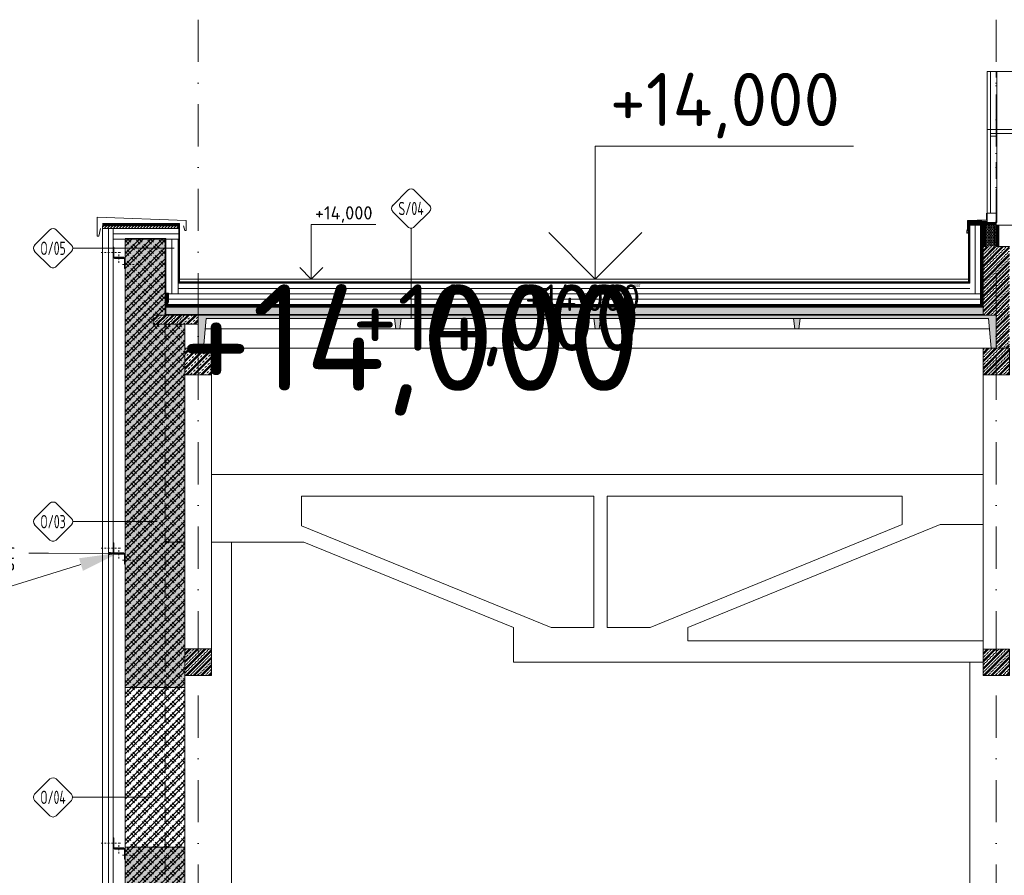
# Model space of a CAD drawing. Header units: millimetres. Extents: x -725694 to 4766210, y -2984614 to 2187451.
# Tile 36 of 256: x 4657 to 12060, y -35117 to -28685. Entities that reach past the tile are written whole.
import ezdxf
from ezdxf import colors
from ezdxf.entities.mleader import LeaderData, LeaderLine
from ezdxf.enums import TextEntityAlignment as Align
from ezdxf.math import Vec2, Vec3

# ---------------------------------------------------------------- set-up
doc = ezdxf.new("R2010")
doc.units = ezdxf.units.MM
for name, pattern in [('CARKOVANA', [5, 3, -2]), ('CENTERX2', [101.6, 63.5, -12.7, 12.7, -12.7]), ('DASHDOT', [25.4, 12.7, -6.35, 0, -6.35]), ('DASHED', [19.05, 12.7, -6.35]), ('DIVIDE', [31.75, 12.7, -6.35, 0, -6.35, 0, -6.35])]:
    doc.linetypes.add(name, pattern=pattern)
for name, color, linetype in [('0 @ 1', 7, 'Continuous'), ('0 @ 10', 7, 'Continuous'), ('0 @ 100', 7, 'Continuous'), ('0 @ 200', 7, 'Continuous'), ('0 @ 250 (1)', 7, 'Continuous'), ('0 @ 250 (2)', 7, 'Continuous'), ('0 @ 400', 7, 'Continuous')]:
    doc.layers.add(name, color=color, linetype=linetype)
for name, color, linetype, lineweight in [('A99_N_kce-pohl', 7, 'Continuous', 9), ('A99_N_kce-rez-sil', 7, 'Continuous', 18), ('A99_N_koty-200-vysk', 7, 'Continuous', 9), ('A99_N_koty-50-vysk', 7, 'Continuous', 9), ('A99_N_sraf', 7, 'Continuous', 0), ('A99_N_sraf @ 100', 7, 'Continuous', 0), ('A99_N_sraf @ 200', 7, 'Continuous', 0), ('A99_N_sraf @ 50 (1)', 7, 'Continuous', 0), ('A99_N_sraf @ 50 (2)', 7, 'Continuous', 0), ('A99_N_vypln-dve', 7, 'Continuous', 5), ('A99_N_vypln-dve @ 200', 7, 'Continuous', 5), ('A99_N_vypln-dve @ 50', 7, 'Continuous', 5), ('A99_N_znaceni 50', 7, 'Continuous', 5), ('A99_S_kce-pohl', 7, 'Continuous', 5), ('A99_S_kce-pohl @ 200', 7, 'Continuous', 5), ('A99_S_kce-pohl @ 50 (1)', 7, 'Continuous', 5), ('A99_S_kce-rez-sil', 7, 'Continuous', 15), ('A99_S_kce-rez-ten', 7, 'Continuous', 9), ('A99_S_osy', 7, 'CENTERX2', 5), ('PBS - odstupy', 1, 'DIVIDE', 30)]:
    doc.layers.add(name, color=color, linetype=linetype, lineweight=lineweight)
doc.styles.add('A99_kota', font='isocpeur.ttf', dxfattribs={"height": 2})
doc.styles.add('A99_popis', font='isocpeur.ttf')
doc.styles.get("Standard").update_dxf_attribs({"font": 'isocpeur.ttf', "width": 0.75})
doc.linetypes.add('IZOLACE', pattern='A,0.00254,-2.54,[134,ltypeshp.shx,S=2.54,R=0,X=-2.54,Y=0],-5.08,[134,ltypeshp.shx,S=2.54,R=180,X=2.54,Y=0],-2.54', length=10.16254)
pattern_1 = [(45, (0, 0), (-42.42641, 42.42641), []), (45, (28.284, 0), (-42.42641, 42.42641), []), (135, (48.024, 5.6), (-42.42641, -42.42641), [40, -20]), (135, (62.166, 19.74), (-42.42641, -42.42641), [40, -20])]
pattern_2 = [(45, (0, 0), (-28.28427, 28.28427), []), (45, (11.314, 0), (-28.28427, 28.28427), []), (45, (33.94, 0), (-16.970563, 39.59798), [16, -8, 0, -8])]
pattern_3 = [(45, (0, 0), (-10.606602, 10.606602), []), (45, (7.071, 0), (-10.606602, 10.606602), []), (135, (12.006, 1.4), (-10.606602, -10.606602), [10, -5]), (135, (15.542, 4.935), (-10.606602, -10.606602), [10, -5])]
pattern_4 = [(45, (240, -250), (-28.28427, 28.28427), []), (45, (251.314, -250), (-28.28427, 28.28427), []), (45, (273.94, -250), (-16.970563, 39.59798), [16, -8, 0, -8])]
pattern_5 = [(45, (6240, -250), (-28.28427, 28.28427), []), (45, (6251.314, -250), (-28.28427, 28.28427), []), (45, (6273.94, -250), (-16.970563, 39.59798), [16, -8, 0, -8])]
pattern_6 = [(45, (6240, -2450), (-28.28427, 28.28427), []), (45, (6251.314, -2450), (-28.28427, 28.28427), []), (45, (6273.94, -2450), (-16.970563, 39.59798), [16, -8, 0, -8])]
pattern_7 = [(45, (6240, 520), (-28.28427, 28.28427), []), (45, (6251.314, 520), (-28.28427, 28.28427), []), (45, (6273.94, 520), (-16.970563, 39.59798), [16, -8, 0, -8])]
pattern_8 = [(45, (240, -2510), (-28.28427, 28.28427), []), (45, (251.314, -2510), (-28.28427, 28.28427), []), (45, (273.94, -2510), (-16.970563, 39.59798), [16, -8, 0, -8])]
pattern_9 = [(45, (0, 0), (-11.3137085, 11.3137085), [])]

# ---------------------------------------------------------------- blocks, each defined once
blk = doc.blocks.new('*U124')
at = {"color": 0, "linetype": 'ByBlock', "lineweight": -2}
blk.add_line((-3, 0), (7, 0), dxfattribs=at)
for points in [[(0, 0), (0, 5), (0, 5), (9.7, 5)], [(-1.75, 1.75), (0, 0), (1.75, 1.75)]]:
    blk.add_lwpolyline(points, dxfattribs=at)
at = {"color": 0, "linetype": 'ByBlock', "lineweight": -2, "style": 'A99_kota'}
for tag, p in [('VYSKA', (9.2, 7.75)), ('POPIS', (9.2, 4.5))]:
    blk.add_attdef(tag, text='', height=2, dxfattribs=at).set_placement(p, align=Align.TOP_RIGHT)
blk = doc.blocks.new('*U6310')
at = {"layer": 'A99_N_koty-200-vysk', "lineweight": 5}
ref = blk.add_blockref('*U124', (8985, -30634.8), dxfattribs=dict(at, xscale=200, yscale=200, zscale=200))
ref.add_attrib('VYSKA', '+14,000', dxfattribs={"layer": '0 @ 200', "color": 0, "linetype": 'ByBlock', "lineweight": -2, "height": 400, "style": 'A99_kota'}).set_placement((10825, -29084.8), align=Align.TOP_RIGHT)
ref = blk.add_blockref('*U124', (8985, -30634.8), dxfattribs=dict(at, xscale=200, yscale=200, zscale=200))
ref.add_attrib('VYSKA', '+14,000', dxfattribs={"layer": '0 @ 400', "color": 0, "linetype": 'ByBlock', "lineweight": -2, "height": 800, "style": 'A99_kota'}).set_placement((9322.5, -30674.7), align=Align.TOP_RIGHT)
ref = blk.add_blockref('*U124', (8985, -30634.8), dxfattribs=dict(at, xscale=200, yscale=200, zscale=200))
ref.add_attrib('VYSKA', '+14,000', dxfattribs={"layer": '0 @ 250 (1)', "color": 0, "linetype": 'ByBlock', "lineweight": -2, "height": 500, "style": 'A99_kota'}).set_placement((9322.5, -30674.7), align=Align.TOP_RIGHT)
ref = blk.add_blockref('*U124', (8985, -30634.8), dxfattribs=dict(at, xscale=200, yscale=200, zscale=200))
ref.add_attrib('VYSKA', '+14,000', dxfattribs={"layer": '0 @ 250 (2)', "color": 0, "linetype": 'ByBlock', "lineweight": -2, "height": 500, "style": 'A99_kota'}).set_placement((9322.5, -30674.7), align=Align.TOP_RIGHT)
ref = blk.add_blockref('*U124', (8985, -30634.8), dxfattribs=dict(at, xscale=200, yscale=200, zscale=200))
ref.add_attrib('VYSKA', '+14,000', dxfattribs={"layer": '0 @ 100', "color": 0, "linetype": 'ByBlock', "lineweight": -2, "height": 200, "style": 'A99_kota'}).set_placement((9322.5, -30674.7), align=Align.TOP_RIGHT)
ref = blk.add_blockref('*U124', (8985, -30634.8), dxfattribs=dict(at, xscale=200, yscale=200, zscale=200))
ref.add_attrib('VYSKA', '+14,000', dxfattribs={"layer": '0 @ 1', "color": 0, "linetype": 'ByBlock', "lineweight": -2, "height": 2, "style": 'A99_kota'}).set_placement((9322.5, -30674.7), align=Align.TOP_RIGHT)
ref = blk.add_blockref('*U124', (8985, -30634.8), dxfattribs=dict(at, xscale=200, yscale=200, zscale=200))
ref.add_attrib('VYSKA', '+14,000', dxfattribs={"layer": '0 @ 10', "color": 0, "linetype": 'ByBlock', "lineweight": -2, "height": 20, "style": 'A99_kota'}).set_placement((9322.5, -30674.7), align=Align.TOP_RIGHT)
blk = doc.blocks.new('*U122')
at = {"color": 0, "linetype": 'ByBlock', "lineweight": -2}
blk.add_line((-3, 0), (7, 0), dxfattribs=at)
for points in [[(0, 0), (0, 8.2), (0, 8.2), (9.7, 8.2)], [(-1.75, 1.75), (0, 0), (1.75, 1.75)]]:
    blk.add_lwpolyline(points, dxfattribs=at)
at = {"color": 0, "linetype": 'ByBlock', "lineweight": -2, "style": 'A99_kota'}
for tag, p in [('VYSKA', (9.2, 10.95)), ('POPIS', (9.2, 7.7))]:
    blk.add_attdef(tag, text='', height=2, dxfattribs=at).set_placement(p, align=Align.TOP_RIGHT)
blk = doc.blocks.new('*U200')
at = {"color": 0}
for p, q in [((-0.72, 4.14), (-4.15, 0.71)), ((4.14, 0.71), (0.71, 4.14)), ((-4.15, -0.72), (-0.72, -4.15)), ((0.71, -4.15), (4.14, -0.72)), ((4.44, 0), (23.52, 0))]:
    blk.add_line(p, q, dxfattribs=at)
for centre, start, end in [((0, 3.42), 45, 135), ((-3.43, 0), 135, 225), ((3.42, 0), 315, 45), ((0, -3.43), 225, 315)]:
    blk.add_arc(centre, 1.01, start, end, dxfattribs=at)
at = {"color": 0, "linetype": 'ByBlock', "style": 'A99_popis', "width": 0.953108}
blk.add_attdef('SKLADBA', text='', height=3, rotation=0.0103, dxfattribs=at).set_placement((-2.86, -1.51), (2.86, -1.5), align=Align.FIT)
blk = doc.blocks.new('*U201')
at = {"color": 0}
for p, q in [((-0.72, 4.14), (-4.15, 0.71)), ((4.14, 0.71), (0.71, 4.14)), ((-4.15, -0.72), (-0.72, -4.15)), ((0.71, -4.15), (4.14, -0.72)), ((4.44, 0), (22.39, 0))]:
    blk.add_line(p, q, dxfattribs=at)
for centre, start, end in [((0, 3.42), 45, 135), ((-3.43, 0), 135, 225), ((3.42, 0), 315, 45), ((0, -3.43), 225, 315)]:
    blk.add_arc(centre, 1.01, start, end, dxfattribs=at)
at = {"color": 0, "linetype": 'ByBlock', "style": 'A99_popis', "width": 0.953108}
blk.add_attdef('SKLADBA', text='', height=3, rotation=0.0103, dxfattribs=at).set_placement((-2.86, -1.51), (2.86, -1.5), align=Align.FIT)
blk = doc.blocks.new('*U206')
at = {"color": 0}
for p, q in [((-0.72, 4.14), (-4.15, 0.71)), ((4.14, 0.71), (0.71, 4.14)), ((-4.15, -0.72), (-0.72, -4.15)), ((0.71, -4.15), (4.14, -0.72)), ((0, -4.45), (0, -24.78))]:
    blk.add_line(p, q, dxfattribs=at)
for centre, start, end in [((0, 3.42), 45, 135), ((-3.43, 0), 135, 225), ((3.42, 0), 315, 45), ((0, -3.43), 225, 315)]:
    blk.add_arc(centre, 1.01, start, end, dxfattribs=at)
at = {"color": 0, "linetype": 'ByBlock', "style": 'A99_popis', "width": 0.953108}
blk.add_attdef('SKLADBA', text='', height=3, rotation=0.0103, dxfattribs=at).set_placement((-2.86, -1.51), (2.86, -1.5), align=Align.FIT)
blk = doc.blocks.new('*U505')
at = {"color": 0}
for p, q in [((-0.72, 4.14), (-4.15, 0.71)), ((4.14, 0.71), (0.71, 4.14)), ((-4.15, -0.72), (-0.72, -4.15)), ((0.71, -4.15), (4.14, -0.72)), ((4.44, 0), (27.36, 0))]:
    blk.add_line(p, q, dxfattribs=at)
for centre, start, end in [((0, 3.42), 45, 135), ((-3.43, 0), 135, 225), ((3.42, 0), 315, 45), ((0, -3.43), 225, 315)]:
    blk.add_arc(centre, 1.01, start, end, dxfattribs=at)
at = {"color": 0, "linetype": 'ByBlock', "style": 'A99_popis', "width": 0.953108}
blk.add_attdef('SKLADBA', text='', height=3, rotation=0.0103, dxfattribs=at).set_placement((-2.86, -1.51), (2.86, -1.5), align=Align.FIT)
blk = doc.blocks.new('*U6311')
at = {"layer": 'A99_N_sraf @ 100', "lineweight": 0, "ltscale": 2, "transparency": 33554687}
h = blk.add_hatch(dxfattribs=at)
h.set_pattern_fill('ZELEZOBETON', color=256, scale=8)
h.set_pattern_definition(pattern_2)
h.paths.add_polyline_path([(11940, -30930), (11960, -31155), (12000, -31155), (12000, -30905), (6000, -30905), (6000, -31155), (6040, -31155), (6060, -30930), (7475, -30930), (7485, -31010), (7515, -31010), (7525, -30930), (8975, -30930), (8985, -31010), (9015, -31010), (9025, -30930), (10475, -30930), (10485, -31010), (10515, -31010), (10525, -30930)])
at = {"layer": 'A99_N_sraf @ 200', "lineweight": 0, "ltscale": 2, "transparency": 33554687}
h = blk.add_hatch(dxfattribs=at)
h.set_pattern_fill('ZELEZOBETON', color=256, scale=8)
h.set_pattern_definition(pattern_2)
h.paths.add_polyline_path([(11940, -30930), (11960, -31155), (12000, -31155), (12000, -30905), (6000, -30905), (6000, -31155), (6040, -31155), (6060, -30930), (7475, -30930), (7485, -31010), (7515, -31010), (7525, -30930), (8975, -30930), (8985, -31010), (9015, -31010), (9025, -30930), (10475, -30930), (10485, -31010), (10515, -31010), (10525, -30930)])
at = {"layer": 'A99_N_sraf @ 50 (2)', "lineweight": 0, "ltscale": 2, "transparency": 33554687}
h = blk.add_hatch(dxfattribs=at)
h.set_pattern_fill('ZELEZOBETON', color=256, scale=8)
h.set_pattern_definition(pattern_2)
h.paths.add_polyline_path([(11940, -30930), (11960, -31155), (12000, -31155), (12000, -30905), (6000, -30905), (6000, -31155), (6040, -31155), (6060, -30930), (7475, -30930), (7485, -31010), (7515, -31010), (7525, -30930), (8975, -30930), (8985, -31010), (9015, -31010), (9025, -30930), (10475, -30930), (10485, -31010), (10515, -31010), (10525, -30930)])
blk = doc.blocks.new('*U6312')
at = {"layer": 'A99_N_sraf @ 100', "lineweight": 0, "ltscale": 2, "transparency": 33554687}
h = blk.add_hatch(dxfattribs=at)
h.set_pattern_fill('ZELEZOBETON', color=256, scale=8)
h.set_pattern_definition(pattern_2)
h.paths.add_polyline_path([(6000, -30975), (6000, -30905), (5660, -30905), (5660, -30975)])
at = {"layer": 'A99_N_sraf @ 200', "lineweight": 0, "ltscale": 2, "transparency": 33554687}
h = blk.add_hatch(dxfattribs=at)
h.set_pattern_fill('ZELEZOBETON', color=256, scale=8)
h.set_pattern_definition(pattern_2)
h.paths.add_polyline_path([(6000, -30975), (6000, -30905), (5660, -30905), (5660, -30975)])
at = {"layer": 'A99_N_sraf @ 50 (2)', "lineweight": 0, "ltscale": 2, "transparency": 33554687}
h = blk.add_hatch(dxfattribs=at)
h.set_pattern_fill('ZELEZOBETON', color=256, scale=8)
h.set_pattern_definition(pattern_2)
h.paths.add_polyline_path([(6000, -30975), (6000, -30905), (5660, -30905), (5660, -30975)])
blk = doc.blocks.new('*U6323')
at = {"layer": 'A99_N_sraf @ 200', "linetype": 'Continuous', "lineweight": 0}
h = blk.add_hatch(dxfattribs=at)
h.set_pattern_fill('ZDIVO-PLYNOSILIK', color=256, scale=0.1)
h.set_pattern_definition(pattern_1)
h.paths.add_polyline_path([(5450, -30335), (5450, -33705), (5900, -33705), (5900, -30975), (5660, -30975), (5660, -30905), (5750, -30905), (5750, -30335)])
at = {"layer": 'A99_N_sraf @ 50 (1)', "linetype": 'Continuous', "lineweight": 0}
h = blk.add_hatch(dxfattribs=at)
h.set_pattern_fill('ZDIVO-PLYNOSILIK', color=256, scale=0.1)
h.set_pattern_definition(pattern_3)
h.paths.add_polyline_path([(5450, -30335), (5450, -33705), (5900, -33705), (5900, -30975), (5660, -30975), (5660, -30905), (5750, -30905), (5750, -30335)])
blk = doc.blocks.new('*U6324')
at = {"layer": 'A99_N_sraf @ 200', "linetype": 'Continuous', "lineweight": 0}
h = blk.add_hatch(dxfattribs=at)
h.set_pattern_fill('ZDIVO-PLYNOSILIK', color=256, scale=0.1)
h.set_pattern_definition(pattern_1)
h.paths.add_polyline_path([(5450, -34905), (5900, -34905), (5900, -36245), (5450, -36245)])
at = {"layer": 'A99_N_sraf @ 50 (1)', "linetype": 'Continuous', "lineweight": 0}
h = blk.add_hatch(dxfattribs=at)
h.set_pattern_fill('ZDIVO-PLYNOSILIK', color=256, scale=0.1)
h.set_pattern_definition(pattern_3)
h.paths.add_polyline_path([(5450, -34905), (5900, -34905), (5900, -36245), (5450, -36245)])
blk = doc.blocks.new('*U6326')
at = {"layer": 'A99_N_sraf @ 100', "lineweight": 0, "ltscale": 2, "transparency": 33554687}
h = blk.add_hatch(dxfattribs=at)
h.set_pattern_fill('ZELEZOBETON', color=256, scale=8)
h.set_pattern_definition(pattern_4)
h.paths.add_polyline_path([(6100, -31355), (6100, -31155), (5900, -31155), (5900, -31355)])
at = {"layer": 'A99_N_sraf @ 200', "lineweight": 0, "ltscale": 2, "transparency": 33554687}
h = blk.add_hatch(dxfattribs=at)
h.set_pattern_fill('ZELEZOBETON', color=256, scale=8)
h.set_pattern_definition(pattern_4)
h.paths.add_polyline_path([(6100, -31355), (6100, -31155), (5900, -31155), (5900, -31355)])
at = {"layer": 'A99_N_sraf @ 50 (2)', "lineweight": 0, "ltscale": 2, "transparency": 33554687}
h = blk.add_hatch(dxfattribs=at)
h.set_pattern_fill('ZELEZOBETON', color=256, scale=8)
h.set_pattern_definition(pattern_4)
h.paths.add_polyline_path([(6100, -31355), (6100, -31155), (5900, -31155), (5900, -31355)])
blk = doc.blocks.new('*U6327')
at = {"layer": 'A99_N_sraf @ 100', "lineweight": 0, "ltscale": 2, "transparency": 33554687}
h = blk.add_hatch(dxfattribs=at)
h.set_pattern_fill('ZELEZOBETON', color=256, scale=8)
h.set_pattern_definition(pattern_5)
h.paths.add_polyline_path([(12100, -31355), (12100, -31155), (11900, -31155), (11900, -31355)])
at = {"layer": 'A99_N_sraf @ 200', "lineweight": 0, "ltscale": 2, "transparency": 33554687}
h = blk.add_hatch(dxfattribs=at)
h.set_pattern_fill('ZELEZOBETON', color=256, scale=8)
h.set_pattern_definition(pattern_5)
h.paths.add_polyline_path([(12100, -31355), (12100, -31155), (11900, -31155), (11900, -31355)])
at = {"layer": 'A99_N_sraf @ 50 (2)', "lineweight": 0, "ltscale": 2, "transparency": 33554687}
h = blk.add_hatch(dxfattribs=at)
h.set_pattern_fill('ZELEZOBETON', color=256, scale=8)
h.set_pattern_definition(pattern_5)
h.paths.add_polyline_path([(12100, -31355), (12100, -31155), (11900, -31155), (11900, -31355)])
blk = doc.blocks.new('*U6328')
at = {"layer": 'A99_N_sraf @ 100', "lineweight": 0, "ltscale": 2, "transparency": 33554687}
h = blk.add_hatch(dxfattribs=at)
h.set_pattern_fill('ZELEZOBETON', color=256, scale=8)
h.set_pattern_definition(pattern_6)
h.paths.add_polyline_path([(12100, -33615), (12100, -33417.3), (11900, -33417.3), (11900, -33615)])
at = {"layer": 'A99_N_sraf @ 200', "lineweight": 0, "ltscale": 2, "transparency": 33554687}
h = blk.add_hatch(dxfattribs=at)
h.set_pattern_fill('ZELEZOBETON', color=256, scale=8)
h.set_pattern_definition(pattern_6)
h.paths.add_polyline_path([(12100, -33615), (12100, -33417.3), (11900, -33417.3), (11900, -33615)])
at = {"layer": 'A99_N_sraf @ 50 (2)', "lineweight": 0, "ltscale": 2, "transparency": 33554687}
h = blk.add_hatch(dxfattribs=at)
h.set_pattern_fill('ZELEZOBETON', color=256, scale=8)
h.set_pattern_definition(pattern_6)
h.paths.add_polyline_path([(12100, -33615), (12100, -33417.3), (11900, -33417.3), (11900, -33615)])
blk = doc.blocks.new('*U6331')
at = {"layer": 'A99_N_sraf @ 100', "lineweight": 0, "ltscale": 2, "transparency": 33554687}
h = blk.add_hatch(dxfattribs=at)
h.set_pattern_fill('ZELEZOBETON', color=256, scale=8)
h.set_pattern_definition(pattern_7)
h.paths.add_polyline_path([(12100, -31155), (12100, -30390), (11900, -30390), (11900, -30905), (12000, -30905), (12000, -31155)])
at = {"layer": 'A99_N_sraf @ 200', "lineweight": 0, "ltscale": 2, "transparency": 33554687}
h = blk.add_hatch(dxfattribs=at)
h.set_pattern_fill('ZELEZOBETON', color=256, scale=8)
h.set_pattern_definition(pattern_7)
h.paths.add_polyline_path([(12100, -31155), (12100, -30390), (11900, -30390), (11900, -30905), (12000, -30905), (12000, -31155)])
at = {"layer": 'A99_N_sraf @ 50 (2)', "lineweight": 0, "ltscale": 2, "transparency": 33554687}
h = blk.add_hatch(dxfattribs=at)
h.set_pattern_fill('ZELEZOBETON', color=256, scale=8)
h.set_pattern_definition(pattern_7)
h.paths.add_polyline_path([(12100, -31155), (12100, -30390), (11900, -30390), (11900, -30905), (12000, -30905), (12000, -31155)])
blk = doc.blocks.new('*U6332')
at = {"layer": 'A99_N_sraf @ 100', "lineweight": 0, "ltscale": 2, "transparency": 33554687}
h = blk.add_hatch(dxfattribs=at)
h.set_pattern_fill('ZELEZOBETON', color=256, scale=8)
h.set_pattern_definition(pattern_8)
h.paths.add_polyline_path([(6100, -33615), (6100, -33415), (5900, -33415), (5900, -33615)])
at = {"layer": 'A99_N_sraf @ 200', "lineweight": 0, "ltscale": 2, "transparency": 33554687}
h = blk.add_hatch(dxfattribs=at)
h.set_pattern_fill('ZELEZOBETON', color=256, scale=8)
h.set_pattern_definition(pattern_8)
h.paths.add_polyline_path([(6100, -33615), (6100, -33415), (5900, -33415), (5900, -33615)])
at = {"layer": 'A99_N_sraf @ 50 (2)', "lineweight": 0, "ltscale": 2, "transparency": 33554687}
h = blk.add_hatch(dxfattribs=at)
h.set_pattern_fill('ZELEZOBETON', color=256, scale=8)
h.set_pattern_definition(pattern_8)
h.paths.add_polyline_path([(6100, -33615), (6100, -33415), (5900, -33415), (5900, -33615)])
blk = doc.blocks.new('*U6471')
at = {"layer": 'A99_N_sraf @ 100', "lineweight": 0, "ltscale": 2, "transparency": 33554687}
h = blk.add_hatch(dxfattribs=at)
h.set_pattern_fill('ZEM_OBECNE', color=256, scale=8)
h.set_pattern_definition(pattern_9)
h.paths.add_polyline_path([(5850, -30255), (5850, -30235), (5280, -30235), (5280, -30255)])
at = {"layer": 'A99_N_sraf @ 200', "lineweight": 0, "ltscale": 2, "transparency": 33554687}
h = blk.add_hatch(dxfattribs=at)
h.set_pattern_fill('ZEM_OBECNE', color=256, scale=8)
h.set_pattern_definition(pattern_9)
h.paths.add_polyline_path([(5850, -30255), (5850, -30235), (5280, -30235), (5280, -30255)])
at = {"layer": 'A99_N_sraf @ 50 (2)', "lineweight": 0, "ltscale": 2, "transparency": 33554687}
h = blk.add_hatch(dxfattribs=at)
h.set_pattern_fill('ZEM_OBECNE', color=256, scale=8)
h.set_pattern_definition(pattern_9)
h.paths.add_polyline_path([(5850, -30255), (5850, -30235), (5280, -30235), (5280, -30255)])
blk = doc.blocks.new('*U5791')
at = {"layer": 'A99_N_vypln-dve @ 200', "linetype": 'Continuous'}
ml = blk.add_multileader_mtext('Standard', dxfattribs=at)
ml.set_content('{\\W1;2x prof. L\\P 80/80/5}', color=256)
ml.set_leader_properties()
ml.build(insert=Vec2(0, 0))
ml.multileader.update_dxf_attribs({"text_left_attachment_type": 2, "text_right_attachment_type": 2, "dogleg_length": 3, "arrow_head_size": 300, "scale": 200})
ctx = ml.context
ctx.base_point, ctx.scale, ctx.char_height, ctx.arrow_head_size, ctx.landing_gap_size, ctx.plane_origin = Vec3(-140, -33318.3), 200, 400, 300, 400, Vec3(3990, -34732.5)
ctx.left_attachment, ctx.right_attachment, ctx.text_align_type = 2, 2, 2
notes = []
notes.append((ctx, [(1, (1, 1, 0), (3370, -33318.3), (-1, 0), 310, [(0, [(5405, -32692.5)], 0, [])])]))
ctx.mtext.insert, ctx.mtext.width, ctx.mtext.alignment, ctx.mtext.flow_direction = Vec3(2660, -32785), 2947.266, 3, 5
at = {"layer": 'A99_N_vypln-dve @ 50', "linetype": 'Continuous'}
ml = blk.add_multileader_mtext('Standard', dxfattribs=at)
ml.set_content('{\\W1;2x prof. L\\P 80/80/5}', color=256)
ml.set_leader_properties()
ml.build(insert=Vec2(0, 0))
ml.multileader.update_dxf_attribs({"text_left_attachment_type": 2, "text_right_attachment_type": 2, "dogleg_length": 3, "arrow_head_size": 75, "scale": 50})
ctx = ml.context
ctx.base_point, ctx.scale, ctx.char_height, ctx.arrow_head_size, ctx.landing_gap_size, ctx.plane_origin = Vec3(3925, -32695), 50, 100, 75, 100, Vec3(3990, -34732.5)
ctx.left_attachment, ctx.right_attachment, ctx.text_align_type = 2, 2, 2
notes.append((ctx, [(1, (1, 1, 0), (4875, -32695), (-1, 0), 150, [(0, [(5400, -32697.5)], 0, [])])]))
ctx.mtext.insert, ctx.mtext.width, ctx.mtext.alignment, ctx.mtext.flow_direction = Vec3(4625, -32561.7), 2947.266, 3, 5
for ctx, leaders in notes:
    for number, flags, end, landing, length, lines in leaders:
        leader = LeaderData()
        leader.index, (leader.has_last_leader_line, leader.has_dogleg_vector, leader.attachment_direction) = number, flags
        leader.last_leader_point, leader.dogleg_vector, leader.dogleg_length = Vec3(end), Vec3(landing), length
        for number, points, colour, breaks in lines:
            line = LeaderLine()
            line.index, line.vertices, line.color, line.breaks = number, Vec3.list(points), colors.encode_raw_color(colour), breaks
            leader.lines.append(line)
        ctx.leaders.append(leader)

msp = doc.modelspace()

# ---------------------------------------------------------------- hatches: boundary and pattern name
at = {"layer": 'A99_N_sraf', "lineweight": 0, "transparency": 33554562}
h = msp.add_hatch(dxfattribs=at)
h.set_pattern_fill('ANSI31', color=1, scale=50, angle=-180)
h.set_pattern_definition([(315, (7340, 4170), (4.4194174, 4.4194174), [])])
h.paths.add_polyline_path([(12000, -30230), (11800, -30230), (11800, -30210), (12000, -30210)])
h = msp.add_hatch(dxfattribs=at)
h.set_pattern_fill('ANSI31', color=1, scale=50, angle=-90)
h.set_pattern_definition([(45, (-22445, -34805), (-4.4194174, 4.4194174), [])])
h.paths.add_polyline_path([(11920, -30230), (11920, -30390), (11900, -30390), (11900, -30230)])
h = msp.add_hatch(dxfattribs=at)
h.set_pattern_fill('ANSI31', color=1, scale=50, angle=-90)
h.set_pattern_definition([(45, (-22345, -34805), (-4.4194174, 4.4194174), [])])
h.paths.add_polyline_path([(12020, -30230), (12020, -30390), (12000, -30390), (12000, -30230)])
at = {"layer": 'A99_N_sraf', "linetype": 'Continuous', "lineweight": 0, "transparency": 33554687}
h = msp.add_hatch(dxfattribs=at)
h.set_pattern_fill('BETON-LEHKY', color=256, scale=40000, angle=270)
h.set_pattern_definition([(315, (-1e-11, -56570), (113140, 113140), []), (270, (53000, -236840), (113140, -113140), [20000, -206274]), (315, (53000, -256840), (113140, 113140), [20000, -140000]), (0, (67140, -270980), (113137, 113137), [20000, -206274]), (45, (87140, -270980), (-113140, 113140), [20000, -140000]), (270, (101280, -236840), (113137, -113137), [20000, -206274]), (315, (87140, -222700), (113140, 113140), [20000, -140000]), (0, (67140, -222700), (113140, 113140), [20000, -206274]), (45, (53000, -236840), (-113140, 113140), [20000, -140000]), (315, (119560, -289270), (113140, 113140), [40000, -120000])])
h.paths.add_polyline_path([(5750, -30975), (5660, -30975), (5660, -30905), (5750, -30905), (5750, -30335), (5450, -30335), (5450, -33705), (5750, -33705)])
at = {"layer": 'A99_N_sraf @ 200', "linetype": 'Continuous', "lineweight": 0}
h = msp.add_hatch(dxfattribs=at)
h.set_pattern_fill('HONEY', color=1, scale=0.25, angle=-90, style=2)
h.set_pattern_definition([(360, (-1038565, 174330), (9.375, 5.41265875), [6.25, -12.5]), (120, (-1038565, 174330), (-9.37499998, 5.412658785), [6.25, -12.5]), (60, (-1038565, 174330), (2e-08, 10.825317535), [-12.5, 6.25])])
h.paths.add_polyline_path([(11997.5, -30232.5), (11922.5, -30232.5), (11922.5, -30387.5), (11997.5, -30387.5)])
at = {"layer": 'A99_N_sraf @ 200', "linetype": 'Continuous', "lineweight": 0, "ltscale": 2, "transparency": 33554687}
h = msp.add_hatch(dxfattribs=at)
h.set_pattern_fill('BETON-LEHKY', color=256, scale=0.05, angle=-90)
h.set_pattern_definition([(315, (-2e-15, -14.142), (28.28427, 28.28427), []), (270, (13.25, -59.21), (28.28427, -28.28427), [5, -51.568543]), (315, (13.25, -64.21), (28.28427, 28.28427), [5, -35]), (0, (16.784, -67.746), (28.28427, 28.28427), [5, -51.568543]), (45, (21.784, -67.746), (-28.28427, 28.28427), [5, -35]), (270, (25.32, -59.21), (28.28427, -28.28427), [5, -51.568543]), (315, (21.784, -55.675), (28.28427, 28.28427), [5, -35]), (0, (16.784, -55.675), (28.28427, 28.28427), [5, -51.568543]), (45, (13.25, -59.21), (-28.28427, 28.28427), [5, -35]), (315, (29.89, -72.317), (28.28427, 28.28427), [10, -30])])
h.paths.add_polyline_path([(5755, -30845), (5755, -30900), (11900, -30900), (11900, -30845)])
at = {"layer": 'A99_N_sraf @ 200', "linetype": 'Continuous', "lineweight": 0}
h = msp.add_hatch(dxfattribs=at)
h.set_pattern_fill('ZDIVO-PLYNOSILIK', color=5, scale=0.1)
h.set_pattern_definition(pattern_1)
h.paths.add_polyline_path([(5450, -33705), (5900, -33705), (5900, -34905), (5450, -34905)])
at = {"layer": 'A99_S_kce-pohl @ 200', "linetype": 'Continuous'}
h = msp.add_hatch(dxfattribs=at)
h.set_pattern_fill('ZDIVO-PLYNOSILIK', color=256, scale=20)
h.set_pattern_definition([(45, (0, 0), (-8485.3, 8485.3), []), (45, (5657, 0), (-8485.3, 8485.3), []), (135, (9605, 1120), (-8485.3, -8485.3), [8000, -4000]), (135, (12433, 3948), (-8485.3, -8485.3), [8000, -4000])])
h.paths.add_polyline_path([(5450, -30335), (5750, -30335), (5750, -33705), (5450, -33705)])
h = msp.add_hatch(dxfattribs=at)
h.set_pattern_fill('ZDIVO-PLYNOSILIK', color=256, scale=15, style=0)
h.set_pattern_definition([(45, (0, 0), (-6364, 6364), []), (45, (4243, 0), (-6364, 6364), []), (135, (7204, 840), (-6364, -6364), [6000, -3000]), (135, (9325, 2961), (-6364, -6364), [6000, -3000])])
h.paths.add_polyline_path([(7743.7, -33685.9), (7528.8, -33685.9), (7528.8, -34202.2), (7743.7, -34202.2)])
at = {"layer": 'A99_S_kce-pohl @ 50 (1)', "linetype": 'Continuous', "lineweight": 0}
h = msp.add_hatch(dxfattribs=at)
h.set_pattern_fill('ZDIVO-PLYNOSILIK', color=1)
h.set_pattern_definition([(45, (0, 0), (-5303.3, 5303.3), []), (45, (3535.5, 0), (-5303.3, 5303.3), []), (135, (6003, 700), (-5303.3, -5303.3), [5000, -2500]), (135, (7771, 2467.5), (-5303.3, -5303.3), [5000, -2500])])
h.paths.add_polyline_path([(5450, -33705), (5750, -33705), (5750, -34905), (5450, -34905)])

# ---------------------------------------------------------------- linework, layer by layer
at = {"layer": 'A99_N_kce-pohl', "color": 1, "linetype": 'DASHDOT', "lineweight": 5, "ltscale": 25}
msp.add_line((12000, -28685), (12000, -47075), dxfattribs=at)
at = {"layer": 'A99_N_kce-pohl', "color": 1, "linetype": 'DASHDOT', "lineweight": 5, "ltscale": 10}
msp.add_line((12000, -30390), (12000, -29075), dxfattribs=at)
at = {"layer": 'A99_N_kce-pohl', "color": 1, "linetype": 'Continuous'}
msp.add_line((12005, -30210), (12005, -29075), dxfattribs=at)
for points in [[(11930, -29510), (11930, -29075)], [(11930, -29075), (144620, -29075)], [(11955, -29510), (11955, -29075)], [(144550, -30230), (12000, -30230)], [(11790, -30634.8), (5860, -30634.8)], [(5770, -30745), (5850, -30745), (5850, -30665)]]:
    msp.add_lwpolyline(points, dxfattribs=at)
at = {"layer": 'A99_N_kce-pohl', "color": 1, "linetype": 'Continuous', "lineweight": 5}
for points in [[(5265, -30255), (5251.2, -30312.5), (5240, -30312.5), (5240, -30170), (5910, -30195), (5910, -30270), (5900, -30270), (5890, -30235)], [(11782.5, -30285), (11782.5, -30290), (11777.5, -30290), (11777.5, -30272.5), (11782.5, -30257.5), (11782.5, -30195), (11925, -30190), (11925, -30140)], [(11780, -30287.5), (11780, -30272.5), (11787.5, -30267.5), (11787.5, -30197.5), (11890, -30197.5)], [(5360, -30335), (5750, -30335)], [(11880, -30745), (5750, -30745)]]:
    msp.add_lwpolyline(points, dxfattribs=at)
at = {"layer": 'A99_N_kce-pohl', "color": 1, "linetype": 'CARKOVANA', "lineweight": 0, "ltscale": 15, "const_width": 5}
for points in [[(11930, -30202.5), (11792.5, -30202.5), (11792.5, -30657.5), (5857.5, -30657.5), (5857.5, -30220), (5280, -30220)], [(11930, -30207.5), (11797.5, -30207.5), (11797.5, -30662.5), (5852.5, -30662.5), (5852.5, -30225), (5280, -30225)]]:
    msp.add_lwpolyline(points, dxfattribs=at)
at = {"layer": 'A99_N_kce-pohl', "color": 1, "linetype": 'Continuous', "lineweight": 0}
for points in [[(11930, -30200), (11790, -30200), (11790, -30655), (5860, -30655), (5860, -30217.5), (5280, -30217.5)], [(11930, -30205), (11795, -30205), (11795, -30660), (5855, -30660), (5855, -30222.5), (5280, -30222.5)], [(5280, -30227.5), (5860, -30227.5)], [(11800, -30215), (11800, -30665), (5850, -30665)], [(5450, -30330), (5755, -30330), (5755, -30740), (5775, -30740), (5775, -30810)], [(5850, -30665), (5850, -30335)]]:
    msp.add_lwpolyline(points, dxfattribs=at)
at = {"layer": 'A99_N_kce-pohl', "color": 1, "linetype": 'Continuous', "lineweight": 5}
msp.add_lwpolyline([(5280, -30255), (5280, -30235), (5850, -30235), (5850, -30255)], close=True, dxfattribs=at)
at = {"layer": 'A99_N_kce-pohl', "color": 1, "lineweight": 5}
for points in [[(12000, -30230), (11800, -30230), (11800, -30210), (12000, -30210)], [(11920, -30230), (11920, -30390), (11900, -30390), (11900, -30230)], [(12020, -30230), (12020, -30390), (12000, -30390), (12000, -30230)]]:
    msp.add_lwpolyline(points, close=True, dxfattribs=at)
at = {"layer": 'A99_N_kce-pohl', "color": 1, "linetype": 'CARKOVANA', "ltscale": 15, "const_width": 5}
msp.add_lwpolyline([(5450, -30332.5), (5752.5, -30332.5), (5752.5, -30742.5), (5772.5, -30742.5), (5772.5, -30820)], dxfattribs=at)
at = {"layer": 'A99_N_kce-pohl', "color": 5, "linetype": 'DASHDOT', "lineweight": 0}
for points in [[(5270, -30435), (5420, -30435)], [(5402.5, -30512.5), (5402.5, -30450)], [(5430, -30525), (5550, -30525)], [(5270, -32657.5), (5420, -32657.5)], [(5402.5, -32735), (5402.5, -32672.5)], [(5430, -32747.5), (5550, -32747.5)], [(5270, -34875), (5420, -34875)], [(5402.5, -34952.5), (5402.5, -34890)], [(5430, -34965), (5550, -34965)]]:
    msp.add_lwpolyline(points, dxfattribs=at)
at = {"layer": 'A99_N_kce-rez-sil', "color": 1, "linetype": 'Continuous', "flags": 128}
for points in [[(11930, -30140), (11930, -29510)], [(144620, -29510), (11930, -29510)], [(11955, -30140), (11955, -29510)], [(144550, -29540), (11965, -29540)]]:
    msp.add_lwpolyline(points, dxfattribs=at)
at = {"layer": 'A99_N_kce-rez-sil', "color": 1, "linetype": 'Continuous', "lineweight": 9, "flags": 128}
for points in [[(11955, -29540), (12005, -29540), (12005, -29560), (11955, -29560)], [(11930, -30140), (12005, -30140), (12005, -30210), (11930, -30210)]]:
    msp.add_lwpolyline(points, close=True, dxfattribs=at)
at = {"layer": 'A99_N_kce-rez-sil', "color": 5, "linetype": 'Continuous', "lineweight": 18, "flags": 128}
msp.add_lwpolyline([(5280, -30255), (5280, -39635)], dxfattribs=at)
at = {"layer": 'A99_N_kce-rez-sil', "color": 5, "linetype": 'Continuous', "lineweight": 9, "flags": 128}
msp.add_lwpolyline([(5360, -39635), (5360, -30255)], dxfattribs=at)
for points in [[(5360, -30475), (5440, -30475), (5440, -30470), (5365, -30470), (5365, -30395), (5360, -30395)], [(5450, -30475), (5370, -30475), (5370, -30480), (5445, -30480), (5445, -30555), (5450, -30555)], [(5360, -32697.5), (5440, -32697.5), (5440, -32692.5), (5365, -32692.5), (5365, -32617.5), (5360, -32617.5)], [(5450, -32697.5), (5370, -32697.5), (5370, -32702.5), (5445, -32702.5), (5445, -32777.5), (5450, -32777.5)], [(5360, -34915), (5440, -34915), (5440, -34910), (5365, -34910), (5365, -34835), (5360, -34835)], [(5450, -34915), (5370, -34915), (5370, -34920), (5445, -34920), (5445, -34995), (5450, -34995)]]:
    msp.add_lwpolyline(points, close=True, dxfattribs=at)
at = {"layer": 'A99_N_sraf', "color": 5, "linetype": 'IZOLACE', "lineweight": 0, "ltscale": 3}
msp.add_lwpolyline([(5325, -39635), (5325, -30255)], dxfattribs=at)
at = {"layer": 'A99_N_sraf', "color": 1, "linetype": 'IZOLACE', "lineweight": 0, "ltscale": 4}
for points in [[(11840, -30740), (11840, -30230)], [(5360, -30295), (5850, -30295)], [(11800, -30705), (5850, -30705)], [(11880, -30785), (5770, -30785)]]:
    msp.add_lwpolyline(points, dxfattribs=at)
at = {"layer": 'A99_N_sraf', "color": 1, "linetype": 'Continuous', "lineweight": 5}
msp.add_lwpolyline([(5750, -30335), (5850, -30335)], dxfattribs=at)
at = {"layer": 'A99_N_sraf', "color": 1, "linetype": 'IZOLACE', "lineweight": 0, "ltscale": 4.5}
msp.add_lwpolyline([(5800, -30335), (5800, -30745)], dxfattribs=at)
at = {"layer": 'A99_S_kce-pohl', "linetype": 'Continuous'}
for p, q in [((6100, -33415), (6100, -31155)), ((6100, -31155), (12100, -31155)), ((11900, -33415), (11900, -31355)), ((11900, -32105), (6100, -32105)), ((8975, -32265.9), (6776.8, -32265.9)), ((6776.8, -32488.9), (6776.8, -32265.9)), ((8975, -33253.1), (8975, -32265.9)), ((11292.7, -32265.9), (9075, -32265.9)), ((9075, -33253.1), (9075, -32265.9)), ((11292.7, -32480.9), (11292.7, -32265.9)), ((8653.5, -33253.1), (6776.8, -32488.9)), ((9396.5, -33253.1), (11292.7, -32480.9)), ((9680.5, -33253.1), (11576.7, -32480.9)), ((11576.7, -32480.9), (11900, -32480.9)), ((6250, -32611.9), (6100, -32611.9)), ((6100, -32611.9), (6794.8, -32611.9)), ((6250, -44635), (6250, -32611.9)), ((8369.5, -33253.1), (6794.8, -32611.9)), ((8369.5, -33515), (8369.5, -33253.1)), ((8653.5, -33253.1), (8975, -33253.1)), ((9075, -33253.1), (9396.5, -33253.1)), ((9680.5, -33253.1), (9680.5, -33354.1)), ((11900, -33354.1), (9680.5, -33354.1)), ((11800, -44635), (11800, -33515))]:
    msp.add_line(p, q, dxfattribs=at)
at = {"layer": 'A99_S_kce-pohl', "linetype": 'CARKOVANA', "lineweight": 0, "ltscale": 15}
for points, const_width in [([(11890, -30230), (11890, -30835), (5760, -30835), (5760, -30745)], 20), ([(11900, -30902.5), (5752.5, -30902.5), (5752.6, -30845)], 5)]:
    msp.add_lwpolyline(points, dxfattribs=dict(at, const_width=const_width))
at = {"layer": 'A99_S_kce-pohl', "linetype": 'Continuous', "lineweight": 0}
for points in [[(11880, -30230), (11880, -30825), (5770, -30825), (5770, -30745)], [(11900, -30845), (5750, -30845)], [(11900, -30900), (5755, -30900), (5755, -30830)]]:
    msp.add_lwpolyline(points, dxfattribs=at)
at = {"layer": 'A99_S_kce-pohl', "linetype": 'Continuous'}
for points in [[(5450, -39335), (5450, -30335)], [(7500, -31010), (7485, -31010), (7475, -30930)], [(7500, -31010), (7515, -31010), (7525, -30930)], [(9000, -31010), (8985, -31010), (8975, -30930)], [(9000, -31010), (9015, -31010), (9025, -30930)], [(10500, -31010), (10485, -31010), (10475, -30930)], [(10500, -31010), (10515, -31010), (10525, -30930)], [(6050, -31010), (11950, -31010)], [(5900, -31355), (5900, -31155)], [(5900, -33615), (5900, -33415)], [(11900, -33515), (8369.5, -33515)], [(5450, -33705), (5900, -33705)], [(5450, -34905), (5900, -34905)]]:
    msp.add_lwpolyline(points, dxfattribs=at)
at = {"layer": 'A99_S_kce-pohl', "linetype": 'Continuous', "lineweight": 5}
msp.add_lwpolyline([(5750, -30905), (5750, -30335)], dxfattribs=at)
at = {"layer": 'A99_S_kce-pohl', "color": 7, "linetype": 'Continuous', "lineweight": 0}
msp.add_lwpolyline([(11900, -30905), (11900, -30395)], dxfattribs=at)
at = {"layer": 'A99_S_kce-pohl', "linetype": 'Continuous', "lineweight": 5}
msp.add_lwpolyline([(5660, -30905), (5660, -30975), (6000, -30975), (6000, -30905)], close=True, dxfattribs=at)
at = {"layer": 'A99_S_kce-pohl', "linetype": 'Continuous', "lineweight": 0}
msp.add_lwpolyline([(6000, -31155), (6000, -30905), (12000, -30905), (12000, -31155), (11960, -31155), (11940, -30930), (6060, -30930), (6040, -31155)], close=True, dxfattribs=at)
at = {"layer": 'A99_S_kce-rez-sil', "linetype": 'Continuous', "flags": 128}
for points in [[(12100, -30390), (12000, -30390)], [(6040, -31155), (6060, -30930), (7475, -30930), (7485, -31010), (7515, -31010), (7525, -30930), (8975, -30930), (8985, -31010), (9015, -31010), (9025, -30930), (10475, -30930), (10485, -31010), (10515, -31010), (10525, -30930), (11940, -30930), (11960, -31155)], [(5900, -30975), (6000, -30975), (6000, -31155)], [(5900, -31155), (5900, -30975)], [(5900, -31155), (6100, -31155), (6100, -31355), (5900, -31355)], [(12100, -31155), (12100, -31355), (11900, -31355), (11900, -31155)], [(11900, -31155), (11960, -31155)], [(5900, -33415), (5900, -31355)], [(5900, -33415), (6100, -33415), (6100, -33615), (5900, -33615)], [(5900, -39335), (5900, -33615)]]:
    msp.add_lwpolyline(points, dxfattribs=at)
msp.add_lwpolyline([(11900, -33417.3), (12100, -33417.3), (12100, -33615), (11900, -33615)], close=True, dxfattribs=at)
at = {"layer": 'A99_S_kce-rez-ten', "color": 7, "linetype": 'DASHED', "ltscale": 10}
msp.add_line((5750, -44635), (5750, -30905), dxfattribs=at)
at = {"layer": 'A99_S_kce-rez-ten'}
msp.add_line((5900, -32611.9), (5750, -32611.9), dxfattribs=at)
msp.add_line((5900, -32611.9), (5750, -32611.9), dxfattribs=at)
at = {"layer": 'A99_S_osy', "linetype": 'DASHDOT', "lineweight": 5, "ltscale": 25}
msp.add_line((6000, -28685), (6000, -47075), dxfattribs=at)

# ---------------------------------------------------------------- block references
at = {"layer": 'A99_N_koty-50-vysk', "lineweight": 5, "xscale": 50, "yscale": 50, "zscale": 50}
msp.add_blockref('*U122', (6850, -30634.8), dxfattribs=at).add_auto_attribs({'VYSKA': '+14,000'})
at = {"layer": 'A99_N_sraf', "color": 4, "linetype": 'Continuous', "lineweight": 0}
for name in ['*U6471', '*U6323', '*U6331', '*U6312', '*U6311', '*U6326', '*U6327', '*U6332', '*U6328', '*U6324']:
    msp.add_blockref(name, (0, 0), dxfattribs=at)
at = {"layer": 'A99_N_vypln-dve', "color": 4, "linetype": 'Continuous', "lineweight": 0}
msp.add_blockref('*U5791', (0, 0), dxfattribs=at)
at = {"layer": 'A99_N_znaceni 50', "lineweight": 5}
ref = msp.add_blockref('*U206', (7600, -30104.2), dxfattribs=dict(at, xscale=33.325, yscale=33.325, zscale=33.325))
ref.add_attrib('SKLADBA', 'S/04', dxfattribs={"layer": '0', "color": 0, "linetype": 'ByBlock', "height": 100, "rotation": 0.01026, "style": 'A99_popis', "width": 0.635246}).set_placement((7504.6, -30154.4), (7695.2, -30154.3), align=Align.FIT)
ref = msp.add_blockref('*U505', (4908.1, -30403.2), dxfattribs=dict(at, xscale=33.325, yscale=33.325, zscale=33.325))
ref.add_attrib('SKLADBA', 'O/05', dxfattribs={"layer": '0', "color": 0, "linetype": 'ByBlock', "height": 100, "rotation": 0.01026, "style": 'A99_popis', "width": 0.657151}).set_placement((4812.7, -30453.3), (5003.3, -30453.3), align=Align.FIT)
ref = msp.add_blockref('*U200', (4908.1, -32458.2), dxfattribs=dict(at, xscale=33.325, yscale=33.325, zscale=33.325))
ref.add_attrib('SKLADBA', 'O/03', dxfattribs={"layer": '0', "color": 0, "linetype": 'ByBlock', "height": 100, "rotation": 0.01026, "style": 'A99_popis', "width": 0.657151}).set_placement((4812.7, -32508.3), (5003.3, -32508.3), align=Align.FIT)
ref = msp.add_blockref('*U201', (4908, -34530.5), dxfattribs=dict(at, xscale=33.325, yscale=33.325, zscale=33.325))
ref.add_attrib('SKLADBA', 'O/04', dxfattribs={"layer": '0', "color": 0, "linetype": 'ByBlock', "height": 100, "rotation": 0.01026, "style": 'A99_popis', "width": 0.635246}).set_placement((4812.5, -34580.6), (5003.1, -34580.6), align=Align.FIT)
at = {"layer": 'PBS - odstupy', "color": 4, "linetype": 'Continuous', "lineweight": 0}
msp.add_blockref('*U6310', (0, 0), dxfattribs=at)

doc.saveas('drawing.dxf')
